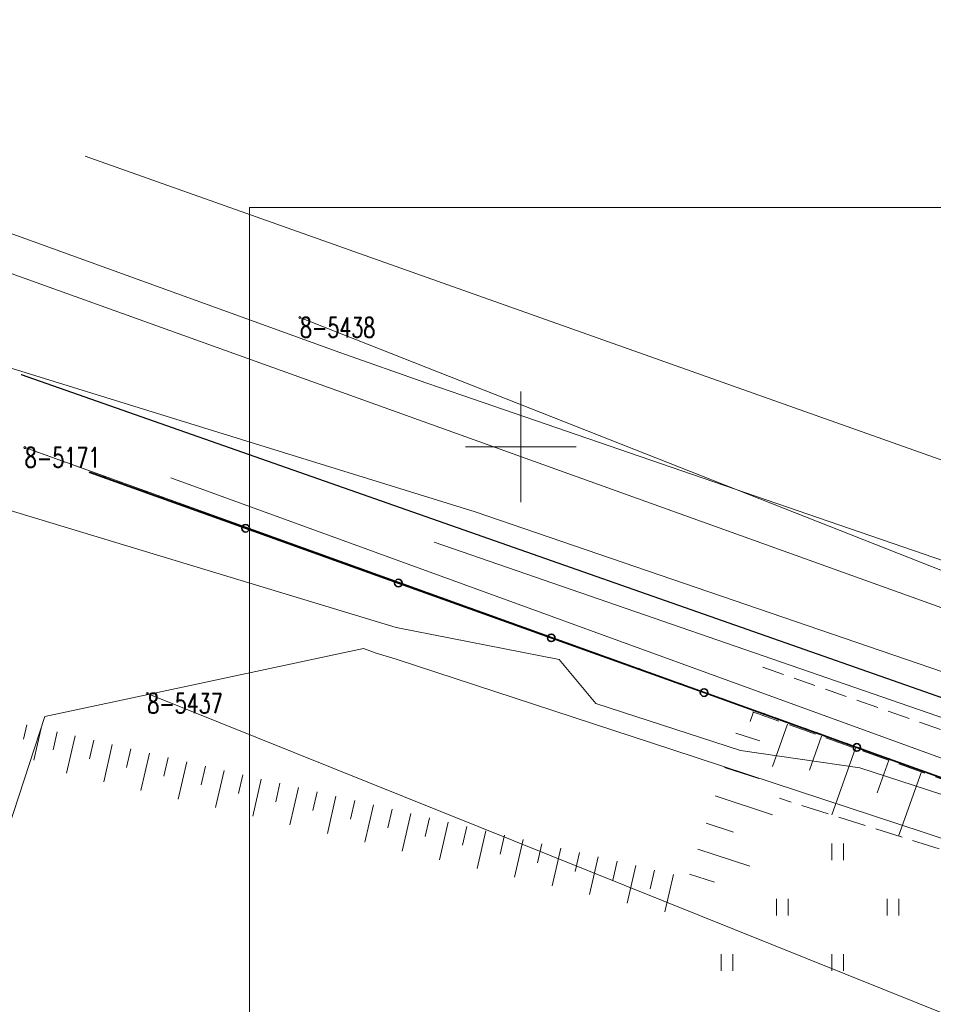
# Model space of a CAD drawing. Header units: metres. Extents: x 7427346 to 7428402, y 5774471 to 5775252.
# Tile 12 of 24: x 7427727 to 7427769, y 5774925 to 5774969. Entities that reach past the tile are written whole.
import ezdxf
from ezdxf.enums import TextEntityAlignment as Align

# ---------------------------------------------------------------- set-up
doc = ezdxf.new("R2010")
doc.units = ezdxf.units.M
doc.header["$MEASUREMENT"] = 0
for name, pattern in [('1', [0]), ('2_1', [0]), ('2_OTKC', [1.5, 1, -0.5]), ('2_OTKJ', [2, 1.5, -0.5]), ('2_OTKK', [0]), ('2_OTRK', [1.75, 1.25, -0.5]), ('2_OTRKG', [1.75, 1.25, -0.5]), ('2_OTZT', [1.5, 1, -0.5]), ('4_SUCP', [0]), ('4_SUEP_A', [0]), ('4_SUKP', [0]), ('4_SUSP', [0]), ('4_SUTP_A', [0]), ('4_SUWP', [0]), ('GDE', [0]), ('GUK', [2, 1.5, -0.5]), ('GUZ', [1, 0.5, -0.5])]:
    doc.linetypes.add(name, pattern=pattern)
doc.layers.get('0').update_dxf_attribs({"color": 250, "linetype": 'CONTINUOUS', "lineweight": 100})
for name, color, linetype, lineweight in [('Dzialki', 7, 'GDE', 18), ('Kontury', 3, 'GUK', 18), ('Numery_punktow', 7, 'CONTINUOUS', 9), ('OTK_L_0', 7, '2_OTKJ', 18), ('OTK_L_1', 7, '2_OTKK', 25), ('OTK_L_2', 7, '2_OTKC', 18), ('OTO_L_0', 7, 'CONTINUOUS', 35), ('OTR_L_1', 7, '2_OTRK', 18), ('OTZ_L_3', 7, '2_OTZT', 18), ('Podzial_sekcyjny_krzyze', 7, '1', 18), ('Punkty', 7, 'CONTINUOUS', 18), ('ramka', 7, 'CONTINUOUS', 0), ('SUEP_L_0', 1, '4_SUEP_A', 18), ('SUSP_L_0', 7, '4_SUSP', 18), ('SUWP_L_0', 5, '4_SUWP', 18), ('Uzytki', 3, 'GUZ', 18)]:
    doc.layers.add(name, color=color, linetype=linetype, lineweight=lineweight)
for name, color, linetype, lineweight, true_color in [('SUCP_L_0', 7, '4_SUCP', 18, 0xd200d2), ('SUKP_L_0', 7, '4_SUKP', 18, 0x803300), ('SUTP_L_0', 7, '4_SUTP_A', 18, 0xff9100)]:
    doc.layers.add(name, color=color, linetype=linetype, lineweight=lineweight, true_color=true_color)
doc.styles.get("Standard").update_dxf_attribs({"font": 'Simplex.SHX', "width": 0.75})

# ---------------------------------------------------------------- blocks, each defined once
blk = doc.blocks.new('GRO')
at = {"linetype": 'Continuous'}
blk.add_circle((0, 0), 0.045, dxfattribs=at)
blk = doc.blocks.new('2_OTZT')
at = {"linetype": 'Continuous'}
for p, q in [((-0.2625, -0.375), (-0.2625, 0.375)), ((0.2625, -0.375), (0.2625, 0.375))]:
    blk.add_line(p, q, dxfattribs=at)

msp = doc.modelspace()

# ---------------------------------------------------------------- linework, layer by layer
at = {"layer": 'Dzialki'}
for p, q in [((7427794.48, 5774934.38), (7427740.03, 5774955.85)), ((7427792.46, 5774926.62), (7427727.61, 5774949.97)), ((7427789.97, 5774916.02), (7427733.14, 5774938.87))]:
    msp.add_line(p, q, dxfattribs=at)
at = {"layer": 'Kontury'}
msp.add_line((7427727.61, 5774949.97), (7427792.46, 5774926.62), dxfattribs=at)
at = {"layer": 'OTK_L_0', "linetype": '2_OTKJ'}
msp.add_line((7427792.08, 5774930.57), (7427727.45, 5774953.28), dxfattribs=at)
at = {"layer": 'OTK_L_1', "linetype": '2_OTKK'}
msp.add_line((7427727.45, 5774953.28), (7427792.08, 5774930.57), dxfattribs=at)
at = {"layer": 'OTK_L_2', "linetype": '2_OTKC'}
msp.add_line((7427791.6, 5774929.31), (7427760.62, 5774940.16), dxfattribs=at)
at = {"layer": 'OTO_L_0'}
for p, q in [((7427730.52, 5774948.86), (7427737.58, 5774946.328)), ((7427737.58, 5774946.328), (7427744.478, 5774943.853)), ((7427744.478, 5774943.853), (7427751.377, 5774941.378)), ((7427751.377, 5774941.378), (7427758.276, 5774938.904)), ((7427758.276, 5774938.904), (7427765.175, 5774936.429)), ((7427765.175, 5774936.429), (7427772.074, 5774933.954))]:
    msp.add_line(p, q, dxfattribs=at)
for centre in [(7427737.58, 5774946.328), (7427744.478, 5774943.853), (7427751.377, 5774941.378), (7427758.276, 5774938.904), (7427765.175, 5774936.429)]:
    msp.add_circle(centre, 0.17, dxfattribs=at)
at = {"layer": 'OTR_L_1', "linetype": '2_OTRKG'}
msp.add_line((7427784.735, 5774929.395), (7427760.074, 5774938.187), dxfattribs=at)
at = {"layer": 'OTR_L_1', "linetype": '2_1'}
for p, q in [((7427760.511, 5774938.031), (7427760.359, 5774937.606)), ((7427727.704, 5774937.452), (7427727.555, 5774936.807)), ((7427762.047, 5774937.484), (7427761.362, 5774935.561)), ((7427728.349, 5774937.302), (7427728.015, 5774935.858)), ((7427729.072, 5774937.135), (7427728.884, 5774936.326)), ((7427729.881, 5774936.948), (7427729.493, 5774935.269)), ((7427759.711, 5774937.077), (7427760.792, 5774936.723)), ((7427763.584, 5774936.936), (7427763.038, 5774935.406)), ((7427730.72, 5774936.754), (7427730.526, 5774935.914)), ((7427731.56, 5774936.559), (7427731.171, 5774934.88)), ((7427732.4, 5774936.365), (7427732.205, 5774935.525)), ((7427733.24, 5774936.171), (7427732.851, 5774934.489)), ((7427765.114, 5774936.39), (7427764.042, 5774933.383)), ((7427734.081, 5774935.976), (7427733.886, 5774935.135)), ((7427734.921, 5774935.781), (7427734.532, 5774934.099)), ((7427735.763, 5774935.587), (7427735.568, 5774934.745)), ((7427766.617, 5774935.854), (7427766.091, 5774934.377)), ((7427736.604, 5774935.392), (7427736.215, 5774933.708)), ((7427737.446, 5774935.197), (7427737.251, 5774934.355)), ((7427759.203, 5774935.527), (7427760.753, 5774935.02)), ((7427768.094, 5774935.328), (7427767.06, 5774932.425)), ((7427738.288, 5774935.002), (7427737.898, 5774933.317)), ((7427739.131, 5774934.807), (7427738.936, 5774933.965)), ((7427739.973, 5774934.612), (7427739.583, 5774932.926)), ((7427740.817, 5774934.417), (7427740.621, 5774933.574)), ((7427758.78, 5774934.235), (7427761.364, 5774933.389)), ((7427741.66, 5774934.222), (7427741.269, 5774932.535)), ((7427742.504, 5774934.027), (7427742.308, 5774933.183)), ((7427743.348, 5774933.831), (7427742.957, 5774932.143)), ((7427744.192, 5774933.636), (7427743.997, 5774932.791)), ((7427745.037, 5774933.44), (7427744.646, 5774931.75)), ((7427745.882, 5774933.245), (7427745.686, 5774932.4)), ((7427746.727, 5774933.049), (7427746.336, 5774931.358)), ((7427758.377, 5774933.004), (7427759.608, 5774932.601)), ((7427747.573, 5774932.854), (7427747.377, 5774932.008)), ((7427748.419, 5774932.658), (7427748.027, 5774930.965)), ((7427749.265, 5774932.462), (7427749.069, 5774931.615)), ((7427750.112, 5774932.266), (7427749.72, 5774930.572)), ((7427750.959, 5774932.07), (7427750.763, 5774931.223)), ((7427751.806, 5774931.874), (7427751.414, 5774930.179)), ((7427752.654, 5774931.678), (7427752.457, 5774930.83)), ((7427757.992, 5774931.83), (7427760.34, 5774931.061)), ((7427753.501, 5774931.482), (7427753.109, 5774929.785)), ((7427754.35, 5774931.285), (7427754.153, 5774930.437)), ((7427755.198, 5774931.089), (7427754.805, 5774929.391)), ((7427756.047, 5774930.892), (7427755.851, 5774930.043)), ((7427756.896, 5774930.696), (7427756.503, 5774928.997)), ((7427757.626, 5774930.711), (7427758.745, 5774930.345))]:
    msp.add_line(p, q, dxfattribs=at)
at = {"layer": 'OTR_L_1', "linetype": '2_OTRK'}
msp.add_line((7427783.9, 5774927.08), (7427761.69, 5774934.13), dxfattribs=at)
at = {"layer": 'Podzial_sekcyjny_krzyze'}
for p, q in [((7427750, 5774947.5), (7427750, 5774952.5)), ((7427747.5, 5774950), (7427752.5, 5774950))]:
    msp.add_line(p, q, dxfattribs=at)
at = {"layer": 'ramka', "linetype": 'Continuous'}
msp.add_lwpolyline([(7427737.762, 5774960.823), (7428034.762, 5774960.823), (7428034.762, 5774750.823), (7427737.762, 5774750.823), (7427737.762, 5774960.823)], dxfattribs=at)
at = {"layer": 'SUCP_L_0', "linetype": '4_SUCP'}
for p, q in [((7427742.9, 5774940.89), (7427733.808, 5774938.955)), ((7427743.47, 5774940.69), (7427742.9, 5774940.89)), ((7427744.37, 5774940.42), (7427743.47, 5774940.69)), ((7427756.83, 5774936.34), (7427744.37, 5774940.42)), ((7427733.383, 5774938.865), (7427728.52, 5774937.83)), ((7427733.808, 5774938.955), (7427733.383, 5774938.865)), ((7427728.52, 5774937.83), (7427724.92, 5774926.86)), ((7427768.22, 5774932.58), (7427756.83, 5774936.34)), ((7427779.62, 5774928.82), (7427768.22, 5774932.58))]:
    msp.add_line(p, q, dxfattribs=at)
at = {"layer": 'SUEP_L_0', "linetype": '4_SUEP_A'}
msp.add_line((7427786.14, 5774929.69), (7427734.21, 5774948.61), dxfattribs=at)
at = {"layer": 'SUKP_L_0', "linetype": '4_SUKP'}
for p, q in [((7427741.83, 5774954.27), (7427700.3, 5774969.3)), ((7427745.76, 5774952.88), (7427741.83, 5774954.27)), ((7427747.34, 5774952.34), (7427745.76, 5774952.88)), ((7427775.28, 5774942.73), (7427747.34, 5774952.34))]:
    msp.add_line(p, q, dxfattribs=at)
at = {"layer": 'SUSP_L_0', "linetype": '4_SUSP'}
for p, q in [((7427744.38, 5774941.84), (7427726.34, 5774947.32)), ((7427751.74, 5774940.4), (7427744.38, 5774941.84)), ((7427753.39, 5774938.42), (7427751.74, 5774940.4)), ((7427759.93, 5774936.29), (7427753.39, 5774938.42)), ((7427765.31, 5774935.5), (7427759.93, 5774936.29)), ((7427770.02, 5774933.98), (7427765.31, 5774935.5))]:
    msp.add_line(p, q, dxfattribs=at)
at = {"layer": 'SUTP_L_0', "linetype": '4_SUTP_A'}
for p, q in [((7427730.33, 5774963.14), (7427798.87, 5774938.81)), ((7427787.7, 5774931.32), (7427746.09, 5774945.7))]:
    msp.add_line(p, q, dxfattribs=at)
at = {"layer": 'SUWP_L_0', "linetype": '4_SUWP'}
for p, q in [((7427723.08, 5774959.24), (7427807.63, 5774928.86)), ((7427717.44, 5774956.52), (7427747.94, 5774947.07)), ((7427747.94, 5774947.07), (7427794.46, 5774931.14))]:
    msp.add_line(p, q, dxfattribs=at)
at = {"layer": 'Uzytki'}
msp.add_line((7427792.46, 5774926.62), (7427727.61, 5774949.97), dxfattribs=at)

# ---------------------------------------------------------------- block references
at = {"layer": 'OTZ_L_3'}
for p in [(7427764.31, 5774931.71), (7427761.81, 5774929.21), (7427766.81, 5774929.21), (7427759.31, 5774926.71), (7427764.31, 5774926.71)]:
    msp.add_blockref('2_OTZT', p, dxfattribs=at)
at = {"layer": 'Punkty'}
for p in [(7427740.03, 5774955.85), (7427727.61, 5774949.97), (7427733.14, 5774938.87)]:
    msp.add_blockref('GRO', p, dxfattribs=at)

# ---------------------------------------------------------------- texts
at = {"layer": 'Numery_punktow', "width": 0.7}
for s, p in [('8-5438', (7427740.03, 5774955.85)), ('8-5171', (7427727.61, 5774949.97)), ('8-5437', (7427733.14, 5774938.87))]:
    msp.add_text(s, height=0.9, dxfattribs=at).set_placement(p, align=Align.TOP_LEFT)

doc.saveas('drawing.dxf')
